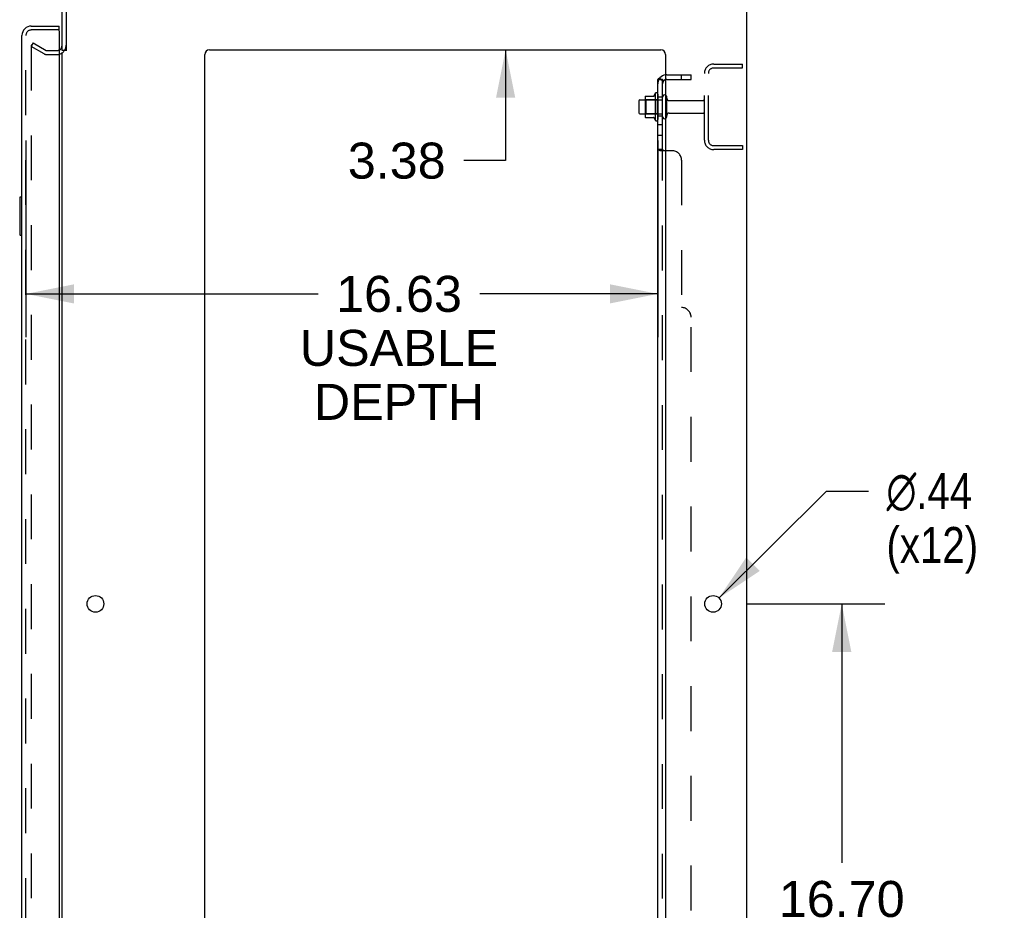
# Model space of a CAD drawing. Header units: inches. Extents: x 0 to 215, y 0 to 139.
# Tile 113 of 117: x 125 to 150, y 69 to 92. Entities that reach past the tile are written whole.
import ezdxf

# ---------------------------------------------------------------- set-up
doc = ezdxf.new("R2010")
doc.units = ezdxf.units.IN
doc.header["$LTSCALE"] = 11.804375
doc.header["$MEASUREMENT"] = 0
doc.linetypes.add('HIDDEN', pattern=[0.2, 0.1, -0.1])
doc.layers.get('0').update_dxf_attribs({"linetype": 'CONTINUOUS'})
for name, color, linetype in [('DEFAULT_2', 8, 'HIDDEN'), ('DIMENSIONS', 7, 'CONTINUOUS'), ('DOOR_ASSEMBLY', 7, 'CONTINUOUS'), ('SUBPANEL', 7, 'CONTINUOUS')]:
    doc.layers.add(name, color=color, linetype=linetype)
doc.styles.get("Standard").update_dxf_attribs({"font": 'arial.ttf'})
doc.styles.add('TEXTSTYLE_1', font='gdt', dxfattribs={"width": 0.8})
doc.dimstyles.new('DIMSTYLE_1', dxfattribs={"dimtxt": 0.946875, "dimasz": 1.2625, "dimexe": 0.09, "dimexo": 0.07, "dimgap": 0.0375, "dimtad": 0, "dimtih": 1, "dimtoh": 1, "dimzin": 4, "dimdsep": 46, "dimtxsty": 'Standard', "dimblk": '_FILLED', "dimblk1": '_FILLED', "dimblk2": '_FILLED', "dimcen": 0.09, "dimadec": 3, "dimazin": 1, "dimtfac": 1, "dimtdec": 3, "dimtofl": 0, "dimtmove": 0, "dimatfit": 3, "dimldrblk": '_FILLED', "dimfxl": 0, "dimtolj": 1, "dimtzin": 4, "dimarcsym": 0})
doc.dimstyles.new('DIMSTYLE_2', dxfattribs={"dimtxt": 0.946875, "dimasz": 1.2625, "dimexe": 0.09, "dimexo": 0.07, "dimgap": 0.09, "dimtad": 0, "dimtih": 1, "dimtoh": 1, "dimzin": 4, "dimdsep": 46, "dimtxsty": 'Standard', "dimblk": '_FILLED', "dimblk1": '_FILLED', "dimblk2": '_FILLED', "dimcen": 0.09, "dimadec": 3, "dimazin": 1, "dimtfac": 1, "dimtdec": 3, "dimtofl": 0, "dimtmove": 0, "dimatfit": 1, "dimldrblk": '_FILLED', "dimfxl": 0, "dimtolj": 1, "dimtzin": 4, "dimarcsym": 0})

# ---------------------------------------------------------------- blocks, each defined once
blk = doc.blocks.new('_FILLED')
at = {"color": 0, "linetype": 'ByBlock'}
blk.add_solid([(0, 0), (-1, 0.2), (-1, -0.2)], dxfattribs=at)
blk = doc.blocks.new('*D2')
at = {"layer": 'DIMENSIONS', "color": 2, "linetype": 'Continuous'}
for p, q in [((124.703, 89.242), (124.703, 84.069)), ((141.328, 89.242), (141.328, 84.069)), ((124.703, 85.205), (132.391, 85.205)), ((141.328, 85.205), (136.646, 85.205))]:
    blk.add_line(p, q, dxfattribs=at)
at = {"layer": 'DIMENSIONS', "color": 2, "linetype": 'Continuous', "xscale": 1.2625, "yscale": 1.2625, "zscale": 1.2625, "rotation": 180}
blk.add_blockref('_FILLED', (124.703, 85.205), dxfattribs=at)
at = {"layer": 'DIMENSIONS', "color": 2, "linetype": 'Continuous', "xscale": 1.2625, "yscale": 1.2625, "zscale": 1.2625}
blk.add_blockref('_FILLED', (141.328, 85.205), dxfattribs=at)
at = {"layer": 'DIMENSIONS', "color": 2, "linetype": 'Continuous', "insert": (134.519, 85.679), "char_height": 0.9469, "width": 5.20957, "attachment_point": 2, "line_spacing_factor": 0.9}
blk.add_mtext('16.63\\PUSABLE\\PDEPTH', dxfattribs=at)
blk = doc.blocks.new('*D11')
at = {"layer": 'DIMENSIONS', "color": 2, "linetype": 'Continuous'}
for p, q in [((137.324, 95.001), (137.324, 97.526)), ((137.324, 91.626), (137.324, 88.711)), ((137.324, 88.711), (136.22, 88.711))]:
    blk.add_line(p, q, dxfattribs=at)
at = {"layer": 'DIMENSIONS', "color": 2, "linetype": 'Continuous', "xscale": 1.2625, "yscale": 1.2625, "zscale": 1.2625}
for p, rotation in [((137.324, 95.001), 270), ((137.324, 91.626), 90)]:
    blk.add_blockref('_FILLED', p, dxfattribs=dict(at, rotation=rotation))
at = {"layer": 'DIMENSIONS', "color": 2, "linetype": 'Continuous', "insert": (135.746, 89.184), "char_height": 0.9469, "width": 2.57311, "attachment_point": 3, "line_spacing_factor": 0.9}
blk.add_mtext('3.38', dxfattribs=at)
blk = doc.blocks.new('*D12')
at = {"layer": 'DIMENSIONS', "color": 2, "linetype": 'Continuous'}
for p, q in [((143.665, 77.051), (147.303, 77.051)), ((146.167, 77.051), (146.167, 70.236)), ((146.167, 60.351), (146.167, 66.922)), ((143.665, 60.351), (147.303, 60.351))]:
    blk.add_line(p, q, dxfattribs=at)
at = {"layer": 'DIMENSIONS', "color": 2, "linetype": 'Continuous', "xscale": 1.2625, "yscale": 1.2625, "zscale": 1.2625}
for p, rotation in [((146.167, 77.051), 90), ((146.167, 60.351), 270)]:
    blk.add_blockref('_FILLED', p, dxfattribs=dict(at, rotation=rotation))
at = {"layer": 'DIMENSIONS', "color": 2, "linetype": 'Continuous', "insert": (146.167, 69.763), "char_height": 0.9469, "width": 3.30878, "attachment_point": 2, "line_spacing_factor": 0.9}
blk.add_mtext('16.70\\PTYP', dxfattribs=at)
blk = doc.blocks.new('*D13')
at = {"layer": 'DIMENSIONS', "color": 2, "linetype": 'Continuous'}
for p, q in [((142.937, 77.205), (145.766, 80.02)), ((145.766, 80.02), (146.871, 80.02))]:
    blk.add_line(p, q, dxfattribs=at)
at = {"layer": 'DIMENSIONS', "color": 2, "linetype": 'Continuous', "xscale": 1.2625, "yscale": 1.2625, "zscale": 1.2625, "rotation": 224.8568331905}
blk.add_blockref('_FILLED', (142.937, 77.205), dxfattribs=at)
at = {"layer": 'DIMENSIONS', "color": 2, "linetype": 'Continuous', "insert": (147.344, 80.494), "char_height": 0.94688, "width": 3.09993, "attachment_point": 1, "line_spacing_factor": 0.9, "style": 'TEXTSTYLE_1'}
blk.add_mtext('{\\fgdt;n}\\fArial;.44\\P(x12)', dxfattribs=at)
blk = doc.blocks.new('*D15')
at = {"layer": 'DIMENSIONS', "color": 2, "linetype": 'Continuous'}
for p, q in [((141.532, 30.675), (138.825, 30.675)), ((143.657, 30.675), (146.182, 30.675))]:
    blk.add_line(p, q, dxfattribs=at)
at = {"layer": 'DIMENSIONS', "color": 2, "linetype": 'Continuous', "xscale": 1.2625, "yscale": 1.2625, "zscale": 1.2625}
blk.add_blockref('_FILLED', (141.532, 30.675), dxfattribs=at)
at = {"layer": 'DIMENSIONS', "color": 2, "linetype": 'Continuous', "xscale": 1.2625, "yscale": 1.2625, "zscale": 1.2625, "rotation": 180}
blk.add_blockref('_FILLED', (143.657, 30.675), dxfattribs=at)
at = {"layer": 'DIMENSIONS', "color": 2, "linetype": 'Continuous', "insert": (138.352, 31.149), "char_height": 0.9469, "width": 2.57311, "attachment_point": 3, "line_spacing_factor": 0.9}
blk.add_mtext('2.13', dxfattribs=at)

msp = doc.modelspace()

# ---------------------------------------------------------------- linework, layer by layer
at = {"color": 3, "linetype": 'Continuous'}
for p, q in [((143.657, 94.897), (143.657, 9.105)), ((125.657, 91.605), (125.657, 94.754)), ((125.761, 94.754), (125.761, 91.594)), ((125.657, 12.449), (125.657, 91.553)), ((129.407, 11.126), (129.407, 91.501)), ((129.532, 91.626), (141.407, 91.626)), ((141.532, 91.501), (141.532, 11.126))]:
    msp.add_line(p, q, dxfattribs=at)
at = {"color": 7, "linetype": 'Continuous'}
for p, q in [((125.761, 91.605), (125.657, 91.605)), ((141.258, 90.482), (141.258, 89.77)), ((140.828, 90.283), (140.828, 89.968)), ((140.858, 90.313), (140.992, 90.313)), ((140.992, 90.381), (140.992, 89.87)), ((141.002, 90.403), (141.23, 90.403)), ((140.858, 89.938), (140.992, 89.938)), ((141.002, 89.848), (141.23, 89.848))]:
    msp.add_line(p, q, dxfattribs=at)
at = {"color": 3, "linetype": 'Continuous'}
for centre in [(126.532, 77.051), (142.782, 77.051)]:
    msp.add_circle(centre, 0.219, dxfattribs=at)
for centre, radius, start, end in [((125.514, 91.747), 0.142, 296.4703, 360), ((129.532, 91.501), 0.125, 90, 180), ((141.407, 91.501), 0.125, 0, 90)]:
    msp.add_arc(centre, radius, start, end, dxfattribs=at)
at = {"color": 7, "linetype": 'Continuous'}
for centre, radius, start, end in [((141.211, 90.413), 0.01, 270, 336.0321), ((141.858, 90.126), 0.698, 149.3369, 156.0321), ((141.289, 90.46), 0.0384, 0, 145.5503), ((141.508, 90.383), 0.055, 64.0906, 180), ((140.858, 90.283), 0.03, 90, 180), ((141.002, 90.393), 0.01, 90, 174.8062), ((141.133, 90.381), 0.141, 174.7919, 180), ((140.858, 89.968), 0.03, 180, 270), ((141.133, 89.87), 0.141, 180, 185.2081), ((141.002, 89.858), 0.01, 185.1938, 270), ((141.211, 89.838), 0.01, 23.9679, 90), ((141.858, 90.126), 0.698, 203.9679, 210.6631), ((141.289, 89.792), 0.0384, 214.4497, 360), ((141.508, 89.868), 0.055, 180, 295.9094)]:
    msp.add_arc(centre, radius, start, end, dxfattribs=at)
at = {"layer": 'DEFAULT_2', "color": 8, "linetype": 'HIDDEN'}
for p, q in [((124.896, 91.805), (124.844, 91.715)), ((124.844, 91.735), (124.844, 12.266)), ((125.184, 91.519), (124.844, 91.715)), ((124.896, 91.805), (125.236, 91.609)), ((125.252, 91.605), (125.514, 91.605)), ((125.252, 91.501), (125.514, 91.501)), ((142.799, 91.251), (143.553, 91.251)), ((143.553, 91.147), (143.553, 91.251)), ((142.553, 89.247), (142.553, 91.004)), ((142.657, 89.247), (142.657, 91.004)), ((142.799, 91.147), (143.553, 91.147)), ((141.328, 90.46), (141.328, 89.792)), ((141.012, 90.309), (140.992, 90.329)), ((140.992, 90.313), (141.453, 90.313)), ((141.012, 90.309), (141.012, 89.942)), ((141.308, 90.309), (141.012, 90.309)), ((141.308, 90.309), (141.328, 90.329)), ((141.308, 90.309), (141.308, 89.942)), ((141.453, 89.868), (141.453, 90.383)), ((141.563, 89.868), (141.563, 90.383)), ((141.625, 90.291), (142.523, 90.291)), ((141.012, 89.942), (140.992, 89.922)), ((140.992, 89.938), (141.453, 89.938)), ((141.308, 89.942), (141.012, 89.942)), ((141.308, 89.942), (141.328, 89.922)), ((141.625, 89.961), (142.523, 89.961)), ((142.799, 89.105), (143.553, 89.105)), ((143.553, 89.001), (142.799, 89.001)), ((143.553, 89.105), (143.553, 89.001))]:
    msp.add_line(p, q, dxfattribs=at)
for points in [[(124.862, 91.755), (124.86, 91.755), (124.858, 91.755), (124.856, 91.754), (124.854, 91.753), (124.852, 91.752), (124.851, 91.751), (124.849, 91.75), (124.848, 91.748), (124.847, 91.746), (124.846, 91.744), (124.845, 91.742), (124.845, 91.74), (124.844, 91.738), (124.844, 91.735)], [(124.869, 91.753), (124.867, 91.754), (124.866, 91.755), (124.864, 91.755), (124.862, 91.755), (124.862, 91.755)]]:
    msp.add_lwpolyline(points, dxfattribs=at)
for centre, radius, start, end in [((125.514, 91.747), 0.246, 270, 360), ((125.252, 91.638), 0.137, 240, 270), ((125.252, 91.638), 0.033, 240, 270), ((125.514, 91.747), 0.142, 270, 296.4703), ((142.799, 91.004), 0.246, 90, 180), ((142.799, 91.004), 0.142, 90, 180), ((141.508, 90.383), 0.055, 360, 64.0906), ((141.625, 90.353), 0.0625, 180, 270), ((142.523, 90.261), 0.03, 360, 90), ((141.625, 89.898), 0.0625, 90, 180), ((142.523, 89.991), 0.03, 270, 0), ((141.508, 89.868), 0.055, 295.9094, 0), ((142.799, 89.247), 0.246, 180, 270), ((142.799, 89.247), 0.142, 180, 270)]:
    msp.add_arc(centre, radius, start, end, dxfattribs=at)
at = {"layer": 'DOOR_ASSEMBLY', "color": 3, "linetype": 'Continuous'}
for p, q in [((124.845, 92.251), (125.578, 92.251)), ((124.599, 11.997), (124.599, 92.004)), ((125.578, 92.127), (125.578, 11.875))]:
    msp.add_line(p, q, dxfattribs=at)
at = {"layer": 'DOOR_ASSEMBLY', "color": 7, "linetype": 'Continuous'}
for p, q in [((125.578, 92.147), (125.578, 92.251)), ((125.578, 92.147), (125.558, 92.147)), ((124.539, 87.736), (124.539, 86.766)), ((124.599, 87.751), (124.554, 87.751)), ((124.585, 87.651), (124.585, 86.851)), ((124.554, 86.751), (124.599, 86.751))]:
    msp.add_line(p, q, dxfattribs=at)
at = {"layer": 'DOOR_ASSEMBLY', "color": 8, "linetype": 'HIDDEN'}
for p, q in [((124.703, 11.997), (124.703, 92.004)), ((125.558, 92.147), (124.845, 92.147))]:
    msp.add_line(p, q, dxfattribs=at)
at = {"layer": 'DOOR_ASSEMBLY', "color": 7, "linetype": 'Continuous'}
for points in [[(124.584, 87.687), (124.584, 87.681), (124.585, 87.675), (124.585, 87.669), (124.585, 87.663), (124.585, 87.657), (124.585, 87.651)], [(124.585, 86.851), (124.585, 86.845), (124.585, 86.838), (124.585, 86.832), (124.585, 86.826), (124.584, 86.82), (124.584, 86.815)]]:
    msp.add_lwpolyline(points, dxfattribs=at)
at = {"layer": 'DOOR_ASSEMBLY', "color": 3, "linetype": 'Continuous'}
for centre, radius, start, end in [((124.845, 92.004), 0.246, 90, 180), ((125.558, 92.127), 0.02, 0, 90)]:
    msp.add_arc(centre, radius, start, end, dxfattribs=at)
at = {"layer": 'DOOR_ASSEMBLY', "color": 8, "linetype": 'HIDDEN'}
msp.add_arc((124.845, 92.004), 0.142, 90, 180, dxfattribs=at)
at = {"layer": 'DOOR_ASSEMBLY', "color": 7, "linetype": 'Continuous'}
for centre, radius, start, end in [((124.763, 91.861), 0.26, 87.3953, 90), ((124.554, 87.736), 0.015, 90, 180), ((124.584, 87.736), 0.015, 0, 90), ((124.554, 86.766), 0.015, 180, 270), ((124.584, 86.766), 0.015, 270, 360)]:
    msp.add_arc(centre, radius, start, end, dxfattribs=at)
at = {"layer": 'SUBPANEL', "color": 8, "linetype": 'HIDDEN'}
for p, q in [((141.565, 90.97), (142.203, 90.97)), ((141.953, 90.845), (141.953, 90.97)), ((142.203, 90.845), (142.203, 90.97)), ((141.429, 90.845), (141.478, 90.804)), ((141.453, 90.824), (141.453, 90.825)), ((141.457, 90.822), (141.457, 90.822)), ((141.565, 90.845), (142.203, 90.845)), ((141.453, 90.376), (141.328, 90.376)), ((141.453, 89.876), (141.328, 89.876)), ((141.453, 89.648), (141.328, 89.648)), ((141.453, 89.367), (141.328, 89.367)), ((141.328, 89.004), (141.328, 89.005)), ((141.453, 14.997), (141.453, 89.005)), ((141.454, 89.001), (141.453, 89.002)), ((141.703, 88.97), (141.532, 88.97)), ((141.953, 88.72), (141.953, 84.845)), ((142.203, 19.407), (142.203, 84.595))]:
    msp.add_line(p, q, dxfattribs=at)
at = {"layer": 'SUBPANEL', "color": 3, "linetype": 'Continuous'}
for p, q in [((141.328, 13.157), (141.328, 90.845)), ((141.532, 88.97), (141.382, 88.97))]:
    msp.add_line(p, q, dxfattribs=at)
at = {"layer": 'SUBPANEL', "color": 7, "linetype": 'Continuous'}
for p, q in [((141.453, 90.845), (141.328, 90.845)), ((141.382, 90.883), (141.429, 90.845)), ((141.453, 89.005), (141.453, 90.845)), ((141.453, 89.005), (141.328, 89.005))]:
    msp.add_line(p, q, dxfattribs=at)
at = {"layer": 'SUBPANEL', "color": 3, "linetype": 'Continuous'}
for points in [[(141.35, 90.865), (141.347, 90.863), (141.344, 90.862), (141.341, 90.86), (141.338, 90.859), (141.335, 90.857), (141.333, 90.855), (141.331, 90.853), (141.33, 90.851), (141.329, 90.849), (141.328, 90.848), (141.328, 90.846), (141.328, 90.845)], [(141.382, 90.883), (141.38, 90.881), (141.377, 90.879), (141.375, 90.877), (141.371, 90.875), (141.368, 90.873), (141.365, 90.871), (141.361, 90.87), (141.357, 90.868), (141.35, 90.865)], [(141.361, 88.981), (141.354, 88.984), (141.35, 88.985), (141.347, 88.987), (141.344, 88.988), (141.341, 88.99), (141.338, 88.991), (141.335, 88.993), (141.333, 88.995), (141.331, 88.997), (141.33, 88.999), (141.329, 89), (141.328, 89.002), (141.328, 89.004), (141.328, 89.005)], [(141.382, 88.97), (141.38, 88.971), (141.377, 88.973), (141.375, 88.974), (141.371, 88.976), (141.368, 88.977), (141.365, 88.979), (141.361, 88.981)]]:
    msp.add_lwpolyline(points, dxfattribs=at)
at = {"layer": 'SUBPANEL', "color": 8, "linetype": 'HIDDEN'}
for points in [[(141.396, 90.845), (141.395, 90.845), (141.395, 90.845), (141.394, 90.845), (141.394, 90.845), (141.393, 90.845), (141.393, 90.845), (141.393, 90.845)], [(141.393, 90.845), (141.393, 90.845), (141.393, 90.845), (141.393, 90.845), (141.394, 90.845), (141.394, 90.845), (141.394, 90.845), (141.395, 90.844), (141.396, 90.844), (141.396, 90.844), (141.397, 90.844), (141.397, 90.844), (141.398, 90.844), (141.399, 90.844), (141.4, 90.844), (141.4, 90.844), (141.401, 90.843), (141.402, 90.843), (141.402, 90.843), (141.403, 90.843), (141.404, 90.843), (141.405, 90.843), (141.405, 90.842), (141.406, 90.842), (141.407, 90.842), (141.408, 90.842), (141.409, 90.842), (141.409, 90.841), (141.41, 90.841), (141.411, 90.841), (141.412, 90.841), (141.413, 90.84), (141.414, 90.84), (141.414, 90.84), (141.415, 90.84), (141.416, 90.839), (141.417, 90.839), (141.418, 90.839), (141.419, 90.839), (141.42, 90.838), (141.421, 90.838), (141.422, 90.838), (141.423, 90.837), (141.424, 90.837), (141.425, 90.837), (141.426, 90.836), (141.427, 90.836), (141.428, 90.836), (141.429, 90.835), (141.43, 90.835), (141.431, 90.834), (141.432, 90.834), (141.433, 90.834), (141.434, 90.833), (141.435, 90.833), (141.436, 90.832), (141.437, 90.832), (141.438, 90.831), (141.439, 90.831), (141.439, 90.831), (141.44, 90.83), (141.441, 90.83), (141.442, 90.829), (141.443, 90.829), (141.444, 90.829), (141.445, 90.828), (141.445, 90.828), (141.446, 90.828), (141.447, 90.827), (141.448, 90.827), (141.448, 90.826), (141.449, 90.826), (141.45, 90.826), (141.451, 90.825), (141.451, 90.825), (141.452, 90.824), (141.453, 90.824), (141.453, 90.824), (141.454, 90.823), (141.454, 90.823), (141.455, 90.823), (141.456, 90.822), (141.456, 90.822), (141.456, 90.822), (141.457, 90.822), (141.457, 90.822)], [(141.453, 90.841), (141.453, 90.843), (141.453, 90.845)], [(141.457, 90.822), (141.457, 90.822), (141.456, 90.822), (141.456, 90.822), (141.456, 90.822), (141.456, 90.822), (141.455, 90.823), (141.455, 90.823), (141.454, 90.823), (141.454, 90.824), (141.453, 90.824)], [(141.341, 88.99), (141.338, 88.991), (141.335, 88.993), (141.333, 88.995), (141.331, 88.997), (141.33, 88.999)], [(141.382, 88.97), (141.38, 88.971), (141.377, 88.973), (141.375, 88.974), (141.371, 88.976)], [(141.453, 89.002), (141.453, 89.004), (141.453, 89.005)], [(141.46, 88.995), (141.458, 88.996), (141.456, 88.998), (141.455, 88.999), (141.454, 89.001)], [(141.478, 88.976), (141.478, 88.978), (141.477, 88.979), (141.476, 88.981), (141.475, 88.983), (141.474, 88.984), (141.472, 88.985), (141.471, 88.987), (141.469, 88.988)], [(141.478, 88.97), (141.479, 88.971), (141.479, 88.973), (141.479, 88.975)]]:
    msp.add_lwpolyline(points, dxfattribs=at)
at = {"layer": 'SUBPANEL', "color": 7, "linetype": 'Continuous'}
for points in [[(141.458, 90.832), (141.456, 90.835), (141.455, 90.837), (141.454, 90.839), (141.453, 90.841)], [(141.467, 90.821), (141.465, 90.823), (141.463, 90.825), (141.461, 90.828), (141.46, 90.83), (141.458, 90.832)], [(141.478, 90.804), (141.479, 90.804), (141.479, 90.805), (141.479, 90.806), (141.478, 90.807), (141.478, 90.808), (141.477, 90.809), (141.476, 90.811), (141.475, 90.812), (141.474, 90.814), (141.472, 90.815), (141.471, 90.817), (141.467, 90.821)], [(141.463, 88.992), (141.461, 88.993), (141.46, 88.995), (141.458, 88.996), (141.456, 88.998), (141.455, 88.999), (141.454, 89.001), (141.453, 89.002), (141.453, 89.004), (141.453, 89.005)], [(141.478, 88.97), (141.479, 88.971), (141.479, 88.973), (141.479, 88.975), (141.478, 88.976), (141.478, 88.978), (141.477, 88.979), (141.476, 88.981), (141.475, 88.983), (141.474, 88.984), (141.472, 88.985), (141.471, 88.987), (141.469, 88.988), (141.467, 88.989), (141.463, 88.992)]]:
    msp.add_lwpolyline(points, dxfattribs=at)
at = {"layer": 'SUBPANEL', "color": 3, "linetype": 'Continuous'}
msp.add_arc((141.565, 90.733), 0.237, 98.0054, 140.5658, dxfattribs=at)
at = {"layer": 'SUBPANEL', "color": 8, "linetype": 'HIDDEN'}
for centre, radius, start, end in [((141.565, 90.733), 0.237, 90, 98.0054), ((141.565, 90.733), 0.237, 140.5658, 180), ((141.565, 90.733), 0.112, 90, 107.1415), ((141.703, 88.72), 0.25, 0, 90), ((141.953, 84.595), 0.25, 0, 90)]:
    msp.add_arc(centre, radius, start, end, dxfattribs=at)
at = {"layer": 'SUBPANEL', "color": 7, "linetype": 'Continuous'}
msp.add_arc((141.565, 90.733), 0.112, 107.1415, 180, dxfattribs=at)

# ---------------------------------------------------------------- dimensions: what is measured, and where the dimension line sits
at = {"layer": 'DIMENSIONS', "color": 2, "linetype": 'Continuous'}
for base, p1, p2, angle, picture, middle in [((137.32422579, 91.625841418), (143.54472631, 95.000841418), (141.40672631, 91.625841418), 270, '*D11', (134.456556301, 88.705543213)), ((141.53172631, 30.67532153), (143.65672631, 94.856841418), (141.53172631, 11.125841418), 180, '*D15', (137.053716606, 30.670040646))]:
    dim = msp.add_linear_dim(base=base, p1=p1, p2=p2, angle=angle, dimstyle='DIMSTYLE_1', dxfattribs=at)
    dim.commit()
    dim.dimension.update_dxf_attribs({"geometry": picture, "text_midpoint": middle, "dimtype": 160})
dim = msp.add_linear_dim(base=(141.32772631, 85.20545103), p1=(124.70272631, 89.312091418), p2=(141.32772631, 89.312091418), text='<>\\PUSABLE\\PDEPTH', dimstyle='DIMSTYLE_1', dxfattribs=at)
dim.commit()
dim.dimension.update_dxf_attribs({"geometry": '*D2', "text_midpoint": (134.518565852, 83.78513853), "dimtype": 160})
dim = msp.add_diameter_dim_2p(p1=(142.937, 77.205), p2=(142.627, 76.897), text='%%c<>\\P(x12)', dimstyle='DIMSTYLE_2', override={"dimpost": '<>'}, dxfattribs=at)
dim.commit()
dim.dimension.update_dxf_attribs({"geometry": '*D13', "text_midpoint": (148.894, 79.31), "dimtype": 163})
dim = msp.add_linear_dim(base=(146.167, 60.351), p1=(143.595, 77.051), p2=(143.595, 60.351), angle=270, text='<>\\PTYP', dimstyle='DIMSTYLE_1', dxfattribs=at)
dim.commit()
dim.dimension.update_dxf_attribs({"geometry": '*D12', "text_midpoint": (146.167, 68.579), "dimtype": 160})

doc.saveas('drawing.dxf')
